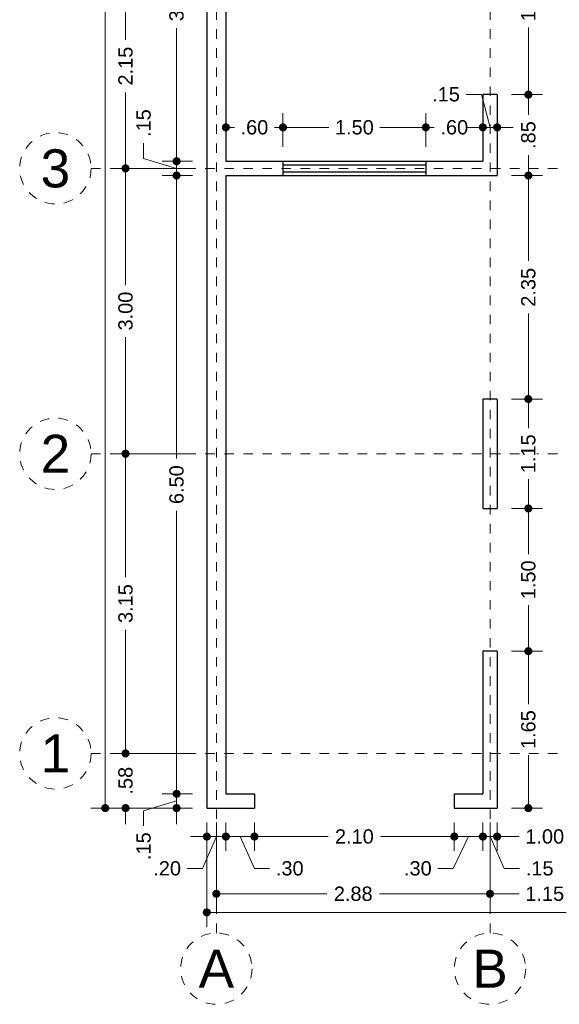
# Model space of a CAD drawing. Header units: millimetres. Extents: x 2562.1 to 2574.2, y 871.5 to 892.7.
# Tile 1 of 4: x 2562.8 to 2568.5, y 871.5 to 881.8. Entities that reach past the tile are written whole.
import ezdxf
from ezdxf.enums import TextEntityAlignment as Align

# ---------------------------------------------------------------- set-up
doc = ezdxf.new("R2010")
doc.units = ezdxf.units.MM
doc.header["$LTSCALE"] = 0.001
doc.linetypes.add('CENTER2', pattern=[28.575, 19.05, -3.175, 3.175, -3.175])
for name, color, linetype, lineweight in [('Cotas', 7, 'Continuous', 18), ('Ejes', 7, 'CENTER2', 5), ('Muros', 7, 'Continuous', 30), ('Ventanas', 250, 'Continuous', 25)]:
    doc.layers.add(name, color=color, linetype=linetype, lineweight=lineweight)
doc.styles.get("Standard").update_dxf_attribs({"font": 'arial.ttf'})
doc.dimstyles.new('1-100', dxfattribs={"dimscale": 100, "dimtxt": 0.0015, "dimasz": 0.00085, "dimexe": 0.0015, "dimexo": 0.0015, "dimgap": 0.0008, "dimtad": 0, "dimzin": 4, "dimdsep": 46, "dimtxsty": 'Standard', "dimblk": 'DOT', "dimcen": 0.0009, "dimclrd": 256, "dimclre": 256, "dimclrt": 256, "dimadec": 0, "dimazin": 0, "dimtfac": 1, "dimtofl": 0, "dimtmove": 1, "dimatfit": 2, "dimfxl": 0.0015, "dimtfill": 1, "dimtolj": 1, "dimtzin": 4, "dimlwd": -1, "dimlwe": -1, "dimarcsym": 0})

# ---------------------------------------------------------------- blocks, each defined once
blk = doc.blocks.new('_DOT')
at = {"color": 0, "linetype": 'ByBlock'}
blk.add_line((-0.5, 0), (-1, 0), dxfattribs=at)
at = {"color": 0, "linetype": 'ByBlock', "const_width": 0.5}
blk.add_lwpolyline([(-0.25, 0, 1), (0.25, 0, 1)], format="xyb", close=True, dxfattribs=at)
blk = doc.blocks.new('*D3')
at = {"layer": 'Cotas', "transparency": 16777216}
for p, q in [((2572.879, 873.899), (2572.879, 872.302)), ((2564.779, 873.399), (2564.779, 872.302)), ((2564.864, 872.452), (2568.555, 872.452)), ((2572.794, 872.452), (2569.104, 872.452))]:
    blk.add_line(p, q, dxfattribs=at)
at = {"layer": 'Defpoints', "color": 0, "transparency": 16777216}
for p in [(2572.879, 874.049), (2564.779, 873.549), (2572.879, 872.452)]:
    blk.add_point(p, dxfattribs=at)
at = {"layer": 'Cotas', "transparency": 16777216, "xscale": 0.08499999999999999, "yscale": 0.08499999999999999, "zscale": 0.08499999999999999, "rotation": 180}
blk.add_blockref('_DOT', (2564.779, 872.452), dxfattribs=at)
at = {"layer": 'Cotas', "transparency": 16777216, "xscale": 0.08499999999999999, "yscale": 0.08499999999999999, "zscale": 0.08499999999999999}
blk.add_blockref('_DOT', (2572.879, 872.452), dxfattribs=at)
at = {"layer": 'Cotas', "transparency": 16777216, "insert": (2568.829, 872.452), "char_height": 0.15, "attachment_point": 5, "bg_fill": 3, "box_fill_scale": 1.1, "bg_fill_color": 256, "bg_fill_true_color": 13158600, "bg_fill_transparency": 0}
blk.add_mtext('\\A1;8.10', dxfattribs=at)
blk = doc.blocks.new('*D4')
at = {"layer": 'Cotas', "transparency": 16777216}
for p, q in [((2564.879, 873.399), (2564.879, 872.498)), ((2567.754, 873.399), (2567.754, 872.498)), ((2564.964, 872.648), (2566.041, 872.648)), ((2567.669, 872.648), (2566.593, 872.648))]:
    blk.add_line(p, q, dxfattribs=at)
at = {"layer": 'Defpoints', "color": 0, "transparency": 16777216}
for p in [(2564.879, 873.549), (2567.754, 873.549), (2567.754, 872.648)]:
    blk.add_point(p, dxfattribs=at)
at = {"layer": 'Cotas', "transparency": 16777216, "xscale": 0.08499999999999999, "yscale": 0.08499999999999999, "zscale": 0.08499999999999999, "rotation": 180}
blk.add_blockref('_DOT', (2564.879, 872.648), dxfattribs=at)
at = {"layer": 'Cotas', "transparency": 16777216, "xscale": 0.08499999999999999, "yscale": 0.08499999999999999, "zscale": 0.08499999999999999}
blk.add_blockref('_DOT', (2567.754, 872.648), dxfattribs=at)
at = {"layer": 'Cotas', "transparency": 16777216, "insert": (2566.317, 872.648), "char_height": 0.15, "attachment_point": 5, "bg_fill": 3, "box_fill_scale": 1.1, "bg_fill_color": 256, "bg_fill_true_color": 13158600, "bg_fill_transparency": 0}
blk.add_mtext('\\A1;2.88', dxfattribs=at)
blk = doc.blocks.new('*D5')
at = {"layer": 'Cotas', "transparency": 16777216}
for p, q in [((2568.904, 873.899), (2568.904, 872.498)), ((2567.754, 873.399), (2567.754, 872.498)), ((2567.839, 872.648), (2568.061, 872.648)), ((2568.819, 872.648), (2568.598, 872.648))]:
    blk.add_line(p, q, dxfattribs=at)
at = {"layer": 'Defpoints', "color": 0, "transparency": 16777216}
for p in [(2568.904, 874.049), (2567.754, 873.549), (2568.904, 872.648)]:
    blk.add_point(p, dxfattribs=at)
at = {"layer": 'Cotas', "transparency": 16777216, "xscale": 0.08499999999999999, "yscale": 0.08499999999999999, "zscale": 0.08499999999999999, "rotation": 180}
blk.add_blockref('_DOT', (2567.754, 872.648), dxfattribs=at)
at = {"layer": 'Cotas', "transparency": 16777216, "xscale": 0.08499999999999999, "yscale": 0.08499999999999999, "zscale": 0.08499999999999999}
blk.add_blockref('_DOT', (2568.904, 872.648), dxfattribs=at)
at = {"layer": 'Cotas', "transparency": 16777216, "insert": (2568.329, 872.648), "char_height": 0.15, "attachment_point": 5, "bg_fill": 3, "box_fill_scale": 1.1, "bg_fill_color": 256, "bg_fill_true_color": 13158600, "bg_fill_transparency": 0}
blk.add_mtext('\\A1;1.15', dxfattribs=at)
blk = doc.blocks.new('*D7')
at = {"layer": 'Cotas', "transparency": 16777216}
for p, q in [((2565.279, 873.399), (2565.279, 873.1)), ((2567.379, 873.399), (2567.379, 873.1)), ((2565.364, 873.25), (2566.053, 873.25)), ((2567.294, 873.25), (2566.605, 873.25))]:
    blk.add_line(p, q, dxfattribs=at)
at = {"layer": 'Defpoints', "color": 0, "transparency": 16777216}
for p in [(2565.279, 873.549), (2567.379, 873.549), (2567.379, 873.25)]:
    blk.add_point(p, dxfattribs=at)
at = {"layer": 'Cotas', "transparency": 16777216, "xscale": 0.08499999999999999, "yscale": 0.08499999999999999, "zscale": 0.08499999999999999, "rotation": 180}
blk.add_blockref('_DOT', (2565.279, 873.25), dxfattribs=at)
at = {"layer": 'Cotas', "transparency": 16777216, "xscale": 0.08499999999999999, "yscale": 0.08499999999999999, "zscale": 0.08499999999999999}
blk.add_blockref('_DOT', (2567.379, 873.25), dxfattribs=at)
at = {"layer": 'Cotas', "transparency": 16777216, "insert": (2566.329, 873.25), "char_height": 0.15, "attachment_point": 5, "bg_fill": 3, "box_fill_scale": 1.1, "bg_fill_color": 256, "bg_fill_true_color": 13158600, "bg_fill_transparency": 0}
blk.add_mtext('\\A1;2.10', dxfattribs=at)
blk = doc.blocks.new('*D8')
at = {"layer": 'Cotas', "transparency": 16777216}
for p, q in [((2564.979, 873.399), (2564.979, 873.1)), ((2565.279, 873.399), (2565.279, 873.1)), ((2564.894, 873.25), (2564.809, 873.25)), ((2565.279, 873.25), (2564.979, 873.25)), ((2565.129, 873.25), (2565.279, 872.915)), ((2565.364, 873.25), (2565.449, 873.25)), ((2565.279, 872.915), (2565.439, 872.915))]:
    blk.add_line(p, q, dxfattribs=at)
at = {"layer": 'Defpoints', "color": 0, "transparency": 16777216}
for p in [(2564.979, 873.549), (2565.279, 873.549), (2564.979, 873.25)]:
    blk.add_point(p, dxfattribs=at)
at = {"layer": 'Cotas', "transparency": 16777216, "xscale": 0.08499999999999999, "yscale": 0.08499999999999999, "zscale": 0.08499999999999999}
blk.add_blockref('_DOT', (2564.979, 873.25), dxfattribs=at)
at = {"layer": 'Cotas', "transparency": 16777216, "xscale": 0.08499999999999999, "yscale": 0.08499999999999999, "zscale": 0.08499999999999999, "rotation": 180}
blk.add_blockref('_DOT', (2565.279, 873.25), dxfattribs=at)
at = {"layer": 'Cotas', "transparency": 16777216, "insert": (2565.65, 872.915), "char_height": 0.15, "attachment_point": 5, "bg_fill": 3, "box_fill_scale": 1.1, "bg_fill_color": 256, "bg_fill_true_color": 13158600, "bg_fill_transparency": 0}
blk.add_mtext('\\A1;.30', dxfattribs=at)
blk = doc.blocks.new('*D9')
at = {"layer": 'Cotas', "transparency": 16777216}
for p, q in [((2564.779, 873.399), (2564.779, 873.1)), ((2564.979, 873.399), (2564.979, 873.1)), ((2564.694, 873.25), (2564.609, 873.25)), ((2564.879, 873.25), (2564.733, 872.915)), ((2564.979, 873.25), (2564.779, 873.25)), ((2565.064, 873.25), (2565.149, 873.25)), ((2564.733, 872.915), (2564.573, 872.915))]:
    blk.add_line(p, q, dxfattribs=at)
at = {"layer": 'Defpoints', "color": 0, "transparency": 16777216}
for p in [(2564.779, 873.549), (2564.979, 873.549), (2564.779, 873.25)]:
    blk.add_point(p, dxfattribs=at)
at = {"layer": 'Cotas', "transparency": 16777216, "xscale": 0.08499999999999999, "yscale": 0.08499999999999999, "zscale": 0.08499999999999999}
blk.add_blockref('_DOT', (2564.779, 873.25), dxfattribs=at)
at = {"layer": 'Cotas', "transparency": 16777216, "xscale": 0.08499999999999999, "yscale": 0.08499999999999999, "zscale": 0.08499999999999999, "rotation": 180}
blk.add_blockref('_DOT', (2564.979, 873.25), dxfattribs=at)
at = {"layer": 'Cotas', "transparency": 16777216, "insert": (2564.362, 872.915), "char_height": 0.15, "attachment_point": 5, "bg_fill": 3, "box_fill_scale": 1.1, "bg_fill_color": 256, "bg_fill_true_color": 13158600, "bg_fill_transparency": 0}
blk.add_mtext('\\A1;.20', dxfattribs=at)
blk = doc.blocks.new('*D10')
at = {"layer": 'Cotas', "transparency": 16777216}
for p, q in [((2567.379, 873.399), (2567.379, 873.1)), ((2567.679, 873.399), (2567.679, 873.1)), ((2567.294, 873.25), (2567.209, 873.25)), ((2567.529, 873.25), (2567.367, 872.915)), ((2567.379, 873.25), (2567.679, 873.25)), ((2567.764, 873.25), (2567.849, 873.25)), ((2567.367, 872.915), (2567.207, 872.915))]:
    blk.add_line(p, q, dxfattribs=at)
at = {"layer": 'Defpoints', "color": 0, "transparency": 16777216}
for p in [(2567.379, 873.549), (2567.679, 873.549), (2567.679, 873.25)]:
    blk.add_point(p, dxfattribs=at)
at = {"layer": 'Cotas', "transparency": 16777216, "xscale": 0.08499999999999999, "yscale": 0.08499999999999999, "zscale": 0.08499999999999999}
blk.add_blockref('_DOT', (2567.379, 873.25), dxfattribs=at)
at = {"layer": 'Cotas', "transparency": 16777216, "xscale": 0.08499999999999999, "yscale": 0.08499999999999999, "zscale": 0.08499999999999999, "rotation": 180}
blk.add_blockref('_DOT', (2567.679, 873.25), dxfattribs=at)
at = {"layer": 'Cotas', "transparency": 16777216, "insert": (2566.996, 872.915), "char_height": 0.15, "attachment_point": 5, "bg_fill": 3, "box_fill_scale": 1.1, "bg_fill_color": 256, "bg_fill_true_color": 13158600, "bg_fill_transparency": 0}
blk.add_mtext('\\A1;.30', dxfattribs=at)
blk = doc.blocks.new('*D11')
at = {"layer": 'Cotas', "transparency": 16777216}
for p, q in [((2567.679, 873.399), (2567.679, 873.1)), ((2567.829, 873.399), (2567.829, 873.1)), ((2567.594, 873.25), (2567.509, 873.25)), ((2567.679, 873.25), (2567.829, 873.25)), ((2567.754, 873.25), (2567.904, 872.915)), ((2567.914, 873.25), (2567.999, 873.25)), ((2567.904, 872.915), (2568.064, 872.915))]:
    blk.add_line(p, q, dxfattribs=at)
at = {"layer": 'Defpoints', "color": 0, "transparency": 16777216}
for p in [(2567.679, 873.549), (2567.829, 873.549), (2567.829, 873.25)]:
    blk.add_point(p, dxfattribs=at)
at = {"layer": 'Cotas', "transparency": 16777216, "xscale": 0.08499999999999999, "yscale": 0.08499999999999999, "zscale": 0.08499999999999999}
blk.add_blockref('_DOT', (2567.679, 873.25), dxfattribs=at)
at = {"layer": 'Cotas', "transparency": 16777216, "xscale": 0.08499999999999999, "yscale": 0.08499999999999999, "zscale": 0.08499999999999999, "rotation": 180}
blk.add_blockref('_DOT', (2567.829, 873.25), dxfattribs=at)
at = {"layer": 'Cotas', "transparency": 16777216, "insert": (2568.276, 872.915), "char_height": 0.15, "attachment_point": 5, "bg_fill": 3, "box_fill_scale": 1.1, "bg_fill_color": 256, "bg_fill_true_color": 13158600, "bg_fill_transparency": 0}
blk.add_mtext('\\A1;.15', dxfattribs=at)
blk = doc.blocks.new('*D12')
at = {"layer": 'Cotas', "transparency": 16777216}
for p, q in [((2568.829, 873.899), (2568.829, 873.1)), ((2567.829, 873.399), (2567.829, 873.1)), ((2567.914, 873.25), (2568.062, 873.25)), ((2568.744, 873.25), (2568.597, 873.25))]:
    blk.add_line(p, q, dxfattribs=at)
at = {"layer": 'Defpoints', "color": 0, "transparency": 16777216}
for p in [(2568.829, 874.049), (2567.829, 873.549), (2568.829, 873.25)]:
    blk.add_point(p, dxfattribs=at)
at = {"layer": 'Cotas', "transparency": 16777216, "xscale": 0.08499999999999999, "yscale": 0.08499999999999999, "zscale": 0.08499999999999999, "rotation": 180}
blk.add_blockref('_DOT', (2567.829, 873.25), dxfattribs=at)
at = {"layer": 'Cotas', "transparency": 16777216, "xscale": 0.08499999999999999, "yscale": 0.08499999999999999, "zscale": 0.08499999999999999}
blk.add_blockref('_DOT', (2568.829, 873.25), dxfattribs=at)
at = {"layer": 'Cotas', "transparency": 16777216, "insert": (2568.329, 873.25), "char_height": 0.15, "attachment_point": 5, "bg_fill": 3, "box_fill_scale": 1.1, "bg_fill_color": 256, "bg_fill_true_color": 13158600, "bg_fill_transparency": 0}
blk.add_mtext('\\A1;1.00', dxfattribs=at)
blk = doc.blocks.new('*D17')
at = {"layer": 'Cotas', "transparency": 16777216}
for p, q in [((2564.629, 892.149), (2563.562, 892.149)), ((2563.712, 892.064), (2563.712, 883.175)), ((2563.712, 873.634), (2563.712, 882.524)), ((2564.629, 873.549), (2563.562, 873.549))]:
    blk.add_line(p, q, dxfattribs=at)
at = {"layer": 'Defpoints', "color": 0, "transparency": 16777216}
for p in [(2564.779, 892.149), (2563.712, 873.549), (2564.779, 873.549)]:
    blk.add_point(p, dxfattribs=at)
at = {"layer": 'Cotas', "transparency": 16777216, "xscale": 0.08499999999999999, "yscale": 0.08499999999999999, "zscale": 0.08499999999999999}
for p, rotation in [((2563.712, 892.149), 90), ((2563.712, 873.549), 270)]:
    blk.add_blockref('_DOT', p, dxfattribs=dict(at, rotation=rotation))
at = {"layer": 'Cotas', "transparency": 16777216, "insert": (2563.712, 882.849), "char_height": 0.15, "attachment_point": 5, "rotation": 90, "bg_fill": 3, "box_fill_scale": 1.1, "bg_fill_color": 256, "bg_fill_true_color": 13158600, "bg_fill_transparency": 0}
blk.add_mtext('\\A1;18.60', dxfattribs=at)
blk = doc.blocks.new('*D18')
at = {"layer": 'Cotas', "transparency": 16777216}
for p, q in [((2564.629, 877.274), (2563.775, 877.274)), ((2563.925, 877.189), (2563.925, 875.975)), ((2563.925, 874.209), (2563.925, 875.424)), ((2564.629, 874.124), (2563.775, 874.124))]:
    blk.add_line(p, q, dxfattribs=at)
at = {"layer": 'Defpoints', "color": 0, "transparency": 16777216}
for p in [(2563.925, 877.274), (2564.779, 877.274), (2564.779, 874.124)]:
    blk.add_point(p, dxfattribs=at)
at = {"layer": 'Cotas', "transparency": 16777216, "xscale": 0.08499999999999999, "yscale": 0.08499999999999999, "zscale": 0.08499999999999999}
for p, rotation in [((2563.925, 877.274), 90), ((2563.925, 874.124), 270)]:
    blk.add_blockref('_DOT', p, dxfattribs=dict(at, rotation=rotation))
at = {"layer": 'Cotas', "transparency": 16777216, "insert": (2563.925, 875.699), "char_height": 0.15, "attachment_point": 5, "rotation": 90, "bg_fill": 3, "box_fill_scale": 1.1, "bg_fill_color": 256, "bg_fill_true_color": 13158600, "bg_fill_transparency": 0}
blk.add_mtext('\\A1;3.15', dxfattribs=at)
blk = doc.blocks.new('*D19')
at = {"layer": 'Cotas', "transparency": 16777216}
for p, q in [((2564.629, 880.274), (2563.775, 880.274)), ((2563.925, 880.189), (2563.925, 879.049)), ((2563.925, 877.359), (2563.925, 878.5)), ((2564.629, 877.274), (2563.775, 877.274))]:
    blk.add_line(p, q, dxfattribs=at)
at = {"layer": 'Defpoints', "color": 0, "transparency": 16777216}
for p in [(2563.925, 880.274), (2564.779, 880.274), (2564.779, 877.274)]:
    blk.add_point(p, dxfattribs=at)
at = {"layer": 'Cotas', "transparency": 16777216, "xscale": 0.08499999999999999, "yscale": 0.08499999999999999, "zscale": 0.08499999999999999}
for p, rotation in [((2563.925, 880.274), 90), ((2563.925, 877.274), 270)]:
    blk.add_blockref('_DOT', p, dxfattribs=dict(at, rotation=rotation))
at = {"layer": 'Cotas', "transparency": 16777216, "insert": (2563.925, 878.774), "char_height": 0.15, "attachment_point": 5, "rotation": 90, "bg_fill": 3, "box_fill_scale": 1.1, "bg_fill_color": 256, "bg_fill_true_color": 13158600, "bg_fill_transparency": 0}
blk.add_mtext('\\A1;3.00', dxfattribs=at)
blk = doc.blocks.new('*D20')
at = {"layer": 'Cotas', "transparency": 16777216}
for p, q in [((2564.629, 882.424), (2563.775, 882.424)), ((2563.925, 882.339), (2563.925, 881.626)), ((2563.925, 880.359), (2563.925, 881.073)), ((2564.629, 880.274), (2563.775, 880.274))]:
    blk.add_line(p, q, dxfattribs=at)
at = {"layer": 'Defpoints', "color": 0, "transparency": 16777216}
for p in [(2563.925, 882.424), (2564.779, 882.424), (2564.779, 880.274)]:
    blk.add_point(p, dxfattribs=at)
at = {"layer": 'Cotas', "transparency": 16777216, "xscale": 0.08499999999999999, "yscale": 0.08499999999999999, "zscale": 0.08499999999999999}
for p, rotation in [((2563.925, 882.424), 90), ((2563.925, 880.274), 270)]:
    blk.add_blockref('_DOT', p, dxfattribs=dict(at, rotation=rotation))
at = {"layer": 'Cotas', "transparency": 16777216, "insert": (2563.925, 881.349), "char_height": 0.15, "attachment_point": 5, "rotation": 90, "bg_fill": 3, "box_fill_scale": 1.1, "bg_fill_color": 256, "bg_fill_true_color": 13158600, "bg_fill_transparency": 0}
blk.add_mtext('\\A1;2.15', dxfattribs=at)
blk = doc.blocks.new('*D26')
at = {"layer": 'Cotas', "transparency": 16777216}
for p, q in [((2563.925, 874.209), (2563.925, 874.294)), ((2564.629, 874.124), (2563.775, 874.124)), ((2563.841, 873.549), (2564.075, 873.549)), ((2563.925, 873.464), (2563.925, 873.379))]:
    blk.add_line(p, q, dxfattribs=at)
at = {"layer": 'Defpoints', "color": 0, "transparency": 16777216}
for p in [(2564.779, 874.124), (2563.691, 873.549), (2563.925, 873.549)]:
    blk.add_point(p, dxfattribs=at)
at = {"layer": 'Cotas', "transparency": 16777216, "xscale": 0.08499999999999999, "yscale": 0.08499999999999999, "zscale": 0.08499999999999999}
for p, rotation in [((2563.925, 874.124), 270), ((2563.925, 873.549), 90)]:
    blk.add_blockref('_DOT', p, dxfattribs=dict(at, rotation=rotation))
at = {"layer": 'Cotas', "transparency": 16777216, "insert": (2563.925, 873.837), "char_height": 0.15, "attachment_point": 5, "rotation": 90, "bg_fill": 3, "box_fill_scale": 1.1, "bg_fill_color": 256, "bg_fill_true_color": 13158600, "bg_fill_transparency": 0}
blk.add_mtext('\\A1;.58', dxfattribs=at)
blk = doc.blocks.new('*D27')
at = {"layer": 'Cotas', "transparency": 16777216}
for p, q in [((2564.629, 880.199), (2564.311, 880.199)), ((2564.461, 880.114), (2564.461, 877.224)), ((2564.461, 873.784), (2564.461, 876.674)), ((2564.629, 873.699), (2564.311, 873.699))]:
    blk.add_line(p, q, dxfattribs=at)
at = {"layer": 'Defpoints', "color": 0, "transparency": 16777216}
for p in [(2564.461, 880.199), (2564.779, 880.199), (2564.779, 873.699)]:
    blk.add_point(p, dxfattribs=at)
at = {"layer": 'Cotas', "transparency": 16777216, "xscale": 0.08499999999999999, "yscale": 0.08499999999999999, "zscale": 0.08499999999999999}
for p, rotation in [((2564.461, 880.199), 90), ((2564.461, 873.699), 270)]:
    blk.add_blockref('_DOT', p, dxfattribs=dict(at, rotation=rotation))
at = {"layer": 'Cotas', "transparency": 16777216, "insert": (2564.461, 876.949), "char_height": 0.15, "attachment_point": 5, "rotation": 90, "bg_fill": 3, "box_fill_scale": 1.1, "bg_fill_color": 256, "bg_fill_true_color": 13158600, "bg_fill_transparency": 0}
blk.add_mtext('\\A1;6.50', dxfattribs=at)
blk = doc.blocks.new('*D28')
at = {"layer": 'Cotas', "transparency": 16777216}
for p, q in [((2564.115, 880.378), (2564.115, 880.538)), ((2564.461, 880.434), (2564.461, 880.519)), ((2564.461, 880.274), (2564.115, 880.378)), ((2564.629, 880.349), (2564.311, 880.349)), ((2564.461, 880.199), (2564.461, 880.349)), ((2564.629, 880.199), (2564.311, 880.199)), ((2564.461, 880.114), (2564.461, 880.029))]:
    blk.add_line(p, q, dxfattribs=at)
at = {"layer": 'Defpoints', "color": 0, "transparency": 16777216}
for p in [(2564.461, 880.349), (2564.779, 880.349), (2564.779, 880.199)]:
    blk.add_point(p, dxfattribs=at)
at = {"layer": 'Cotas', "transparency": 16777216, "xscale": 0.08499999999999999, "yscale": 0.08499999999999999, "zscale": 0.08499999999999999}
for p, rotation in [((2564.461, 880.349), 270), ((2564.461, 880.199), 90)]:
    blk.add_blockref('_DOT', p, dxfattribs=dict(at, rotation=rotation))
at = {"layer": 'Cotas', "transparency": 16777216, "insert": (2564.115, 880.75), "char_height": 0.15, "attachment_point": 5, "rotation": 90, "bg_fill": 3, "box_fill_scale": 1.1, "bg_fill_color": 256, "bg_fill_true_color": 13158600, "bg_fill_transparency": 0}
blk.add_mtext('\\A1;.15', dxfattribs=at)
blk = doc.blocks.new('*D29')
at = {"layer": 'Cotas', "transparency": 16777216}
for p, q in [((2564.629, 883.699), (2564.311, 883.699)), ((2564.461, 883.614), (2564.461, 882.3)), ((2564.461, 880.434), (2564.461, 881.749)), ((2564.629, 880.349), (2564.311, 880.349))]:
    blk.add_line(p, q, dxfattribs=at)
at = {"layer": 'Defpoints', "color": 0, "transparency": 16777216}
for p in [(2564.461, 883.699), (2564.779, 883.699), (2564.779, 880.349)]:
    blk.add_point(p, dxfattribs=at)
at = {"layer": 'Cotas', "transparency": 16777216, "xscale": 0.08499999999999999, "yscale": 0.08499999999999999, "zscale": 0.08499999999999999}
for p, rotation in [((2564.461, 883.699), 90), ((2564.461, 880.349), 270)]:
    blk.add_blockref('_DOT', p, dxfattribs=dict(at, rotation=rotation))
at = {"layer": 'Cotas', "transparency": 16777216, "insert": (2564.461, 882.024), "char_height": 0.15, "attachment_point": 5, "rotation": 90, "bg_fill": 3, "box_fill_scale": 1.1, "bg_fill_color": 256, "bg_fill_true_color": 13158600, "bg_fill_transparency": 0}
blk.add_mtext('\\A1;3.35', dxfattribs=at)
blk = doc.blocks.new('*D37')
at = {"layer": 'Cotas', "transparency": 16777216}
for p, q in [((2564.461, 873.784), (2564.461, 873.869)), ((2564.629, 873.699), (2564.311, 873.699)), ((2564.461, 873.699), (2564.461, 873.549)), ((2564.461, 873.624), (2564.115, 873.521)), ((2564.115, 873.521), (2564.115, 873.361)), ((2564.629, 873.549), (2564.311, 873.549)), ((2564.461, 873.464), (2564.461, 873.379))]:
    blk.add_line(p, q, dxfattribs=at)
at = {"layer": 'Defpoints', "color": 0, "transparency": 16777216}
for p in [(2564.779, 873.699), (2564.461, 873.549), (2564.779, 873.549)]:
    blk.add_point(p, dxfattribs=at)
at = {"layer": 'Cotas', "transparency": 16777216, "xscale": 0.08499999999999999, "yscale": 0.08499999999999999, "zscale": 0.08499999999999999}
for p, rotation in [((2564.461, 873.699), 270), ((2564.461, 873.549), 90)]:
    blk.add_blockref('_DOT', p, dxfattribs=dict(at, rotation=rotation))
at = {"layer": 'Cotas', "transparency": 16777216, "insert": (2564.115, 873.149), "char_height": 0.15, "attachment_point": 5, "rotation": 90, "bg_fill": 3, "box_fill_scale": 1.1, "bg_fill_color": 256, "bg_fill_true_color": 13158600, "bg_fill_transparency": 0}
blk.add_mtext('\\A1;.15', dxfattribs=at)
blk = doc.blocks.new('*D38')
at = {"layer": 'Cotas', "transparency": 16777216}
for p, q in [((2567.979, 875.199), (2568.307, 875.199)), ((2568.157, 875.114), (2568.157, 874.643)), ((2568.157, 873.634), (2568.157, 874.106)), ((2567.979, 873.549), (2568.307, 873.549))]:
    blk.add_line(p, q, dxfattribs=at)
at = {"layer": 'Defpoints', "color": 0, "transparency": 16777216}
for p in [(2567.829, 875.199), (2568.157, 875.199), (2567.829, 873.549)]:
    blk.add_point(p, dxfattribs=at)
at = {"layer": 'Cotas', "transparency": 16777216, "xscale": 0.08499999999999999, "yscale": 0.08499999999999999, "zscale": 0.08499999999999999}
for p, rotation in [((2568.157, 875.199), 90), ((2568.157, 873.549), 270)]:
    blk.add_blockref('_DOT', p, dxfattribs=dict(at, rotation=rotation))
at = {"layer": 'Cotas', "transparency": 16777216, "insert": (2568.157, 874.374), "char_height": 0.15, "attachment_point": 5, "rotation": 90, "bg_fill": 3, "box_fill_scale": 1.1, "bg_fill_color": 256, "bg_fill_true_color": 13158600, "bg_fill_transparency": 0}
blk.add_mtext('\\A1;1.65', dxfattribs=at)
blk = doc.blocks.new('*D39')
at = {"layer": 'Cotas', "transparency": 16777216}
for p, q in [((2567.979, 876.699), (2568.307, 876.699)), ((2568.157, 876.614), (2568.157, 876.217)), ((2568.157, 875.284), (2568.157, 875.682)), ((2567.979, 875.199), (2568.307, 875.199))]:
    blk.add_line(p, q, dxfattribs=at)
at = {"layer": 'Defpoints', "color": 0, "transparency": 16777216}
for p in [(2567.829, 876.699), (2568.157, 876.699), (2567.829, 875.199)]:
    blk.add_point(p, dxfattribs=at)
at = {"layer": 'Cotas', "transparency": 16777216, "xscale": 0.08499999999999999, "yscale": 0.08499999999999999, "zscale": 0.08499999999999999}
for p, rotation in [((2568.157, 876.699), 90), ((2568.157, 875.199), 270)]:
    blk.add_blockref('_DOT', p, dxfattribs=dict(at, rotation=rotation))
at = {"layer": 'Cotas', "transparency": 16777216, "insert": (2568.157, 875.949), "char_height": 0.15, "attachment_point": 5, "rotation": 90, "bg_fill": 3, "box_fill_scale": 1.1, "bg_fill_color": 256, "bg_fill_true_color": 13158600, "bg_fill_transparency": 0}
blk.add_mtext('\\A1;1.50', dxfattribs=at)
blk = doc.blocks.new('*D40')
at = {"layer": 'Cotas', "transparency": 16777216}
for p, q in [((2567.979, 877.849), (2568.307, 877.849)), ((2568.157, 877.764), (2568.157, 877.543)), ((2568.157, 876.784), (2568.157, 877.006)), ((2567.979, 876.699), (2568.307, 876.699))]:
    blk.add_line(p, q, dxfattribs=at)
at = {"layer": 'Defpoints', "color": 0, "transparency": 16777216}
for p in [(2567.829, 877.849), (2568.157, 877.849), (2567.829, 876.699)]:
    blk.add_point(p, dxfattribs=at)
at = {"layer": 'Cotas', "transparency": 16777216, "xscale": 0.08499999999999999, "yscale": 0.08499999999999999, "zscale": 0.08499999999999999}
for p, rotation in [((2568.157, 877.849), 90), ((2568.157, 876.699), 270)]:
    blk.add_blockref('_DOT', p, dxfattribs=dict(at, rotation=rotation))
at = {"layer": 'Cotas', "transparency": 16777216, "insert": (2568.157, 877.274), "char_height": 0.15, "attachment_point": 5, "rotation": 90, "bg_fill": 3, "box_fill_scale": 1.1, "bg_fill_color": 256, "bg_fill_true_color": 13158600, "bg_fill_transparency": 0}
blk.add_mtext('\\A1;1.15', dxfattribs=at)
blk = doc.blocks.new('*D41')
at = {"layer": 'Cotas', "transparency": 16777216}
for p, q in [((2567.979, 880.199), (2568.307, 880.199)), ((2568.157, 880.114), (2568.157, 879.301)), ((2568.157, 877.934), (2568.157, 878.748)), ((2567.979, 877.849), (2568.307, 877.849))]:
    blk.add_line(p, q, dxfattribs=at)
at = {"layer": 'Defpoints', "color": 0, "transparency": 16777216}
for p in [(2567.829, 880.199), (2568.157, 880.199), (2567.829, 877.849)]:
    blk.add_point(p, dxfattribs=at)
at = {"layer": 'Cotas', "transparency": 16777216, "xscale": 0.08499999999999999, "yscale": 0.08499999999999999, "zscale": 0.08499999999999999}
for p, rotation in [((2568.157, 880.199), 90), ((2568.157, 877.849), 270)]:
    blk.add_blockref('_DOT', p, dxfattribs=dict(at, rotation=rotation))
at = {"layer": 'Cotas', "transparency": 16777216, "insert": (2568.157, 879.024), "char_height": 0.15, "attachment_point": 5, "rotation": 90, "bg_fill": 3, "box_fill_scale": 1.1, "bg_fill_color": 256, "bg_fill_true_color": 13158600, "bg_fill_transparency": 0}
blk.add_mtext('\\A1;2.35', dxfattribs=at)
blk = doc.blocks.new('*D42')
at = {"layer": 'Cotas', "transparency": 16777216}
for p, q in [((2567.979, 881.049), (2568.307, 881.049)), ((2568.157, 880.964), (2568.157, 880.836)), ((2568.157, 880.284), (2568.157, 880.412)), ((2567.979, 880.199), (2568.307, 880.199))]:
    blk.add_line(p, q, dxfattribs=at)
at = {"layer": 'Defpoints', "color": 0, "transparency": 16777216}
for p in [(2567.829, 881.049), (2568.157, 881.049), (2567.829, 880.199)]:
    blk.add_point(p, dxfattribs=at)
at = {"layer": 'Cotas', "transparency": 16777216, "xscale": 0.08499999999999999, "yscale": 0.08499999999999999, "zscale": 0.08499999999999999}
for p, rotation in [((2568.157, 881.049), 90), ((2568.157, 880.199), 270)]:
    blk.add_blockref('_DOT', p, dxfattribs=dict(at, rotation=rotation))
at = {"layer": 'Cotas', "transparency": 16777216, "insert": (2568.157, 880.624), "char_height": 0.15, "attachment_point": 5, "rotation": 90, "bg_fill": 3, "box_fill_scale": 1.1, "bg_fill_color": 256, "bg_fill_true_color": 13158600, "bg_fill_transparency": 0}
blk.add_mtext('\\A1;.85', dxfattribs=at)
blk = doc.blocks.new('*D43')
at = {"layer": 'Cotas', "transparency": 16777216}
for p, q in [((2567.979, 882.999), (2568.307, 882.999)), ((2568.157, 882.914), (2568.157, 882.293)), ((2568.157, 881.134), (2568.157, 881.756)), ((2567.979, 881.049), (2568.307, 881.049))]:
    blk.add_line(p, q, dxfattribs=at)
at = {"layer": 'Defpoints', "color": 0, "transparency": 16777216}
for p in [(2567.829, 882.999), (2568.157, 882.999), (2567.829, 881.049)]:
    blk.add_point(p, dxfattribs=at)
at = {"layer": 'Cotas', "transparency": 16777216, "xscale": 0.08499999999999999, "yscale": 0.08499999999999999, "zscale": 0.08499999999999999}
for p, rotation in [((2568.157, 882.999), 90), ((2568.157, 881.049), 270)]:
    blk.add_blockref('_DOT', p, dxfattribs=dict(at, rotation=rotation))
at = {"layer": 'Cotas', "transparency": 16777216, "insert": (2568.157, 882.024), "char_height": 0.15, "attachment_point": 5, "rotation": 90, "bg_fill": 3, "box_fill_scale": 1.1, "bg_fill_color": 256, "bg_fill_true_color": 13158600, "bg_fill_transparency": 0}
blk.add_mtext('\\A1;1.95', dxfattribs=at)
blk = doc.blocks.new('*D80')
at = {"layer": 'Cotas', "transparency": 16777216}
for p, q in [((2564.979, 880.499), (2564.979, 880.855)), ((2565.579, 880.499), (2565.579, 880.855)), ((2565.064, 880.705), (2565.068, 880.705)), ((2565.494, 880.705), (2565.49, 880.705))]:
    blk.add_line(p, q, dxfattribs=at)
at = {"layer": 'Defpoints', "color": 0, "transparency": 16777216}
for p in [(2565.579, 880.705), (2564.979, 880.349), (2565.579, 880.349)]:
    blk.add_point(p, dxfattribs=at)
at = {"layer": 'Cotas', "transparency": 16777216, "xscale": 0.08499999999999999, "yscale": 0.08499999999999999, "zscale": 0.08499999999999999, "rotation": 180}
blk.add_blockref('_DOT', (2564.979, 880.705), dxfattribs=at)
at = {"layer": 'Cotas', "transparency": 16777216, "xscale": 0.08499999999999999, "yscale": 0.08499999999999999, "zscale": 0.08499999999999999}
blk.add_blockref('_DOT', (2565.579, 880.705), dxfattribs=at)
at = {"layer": 'Cotas', "transparency": 16777216, "insert": (2565.279, 880.705), "char_height": 0.15, "attachment_point": 5, "bg_fill": 3, "box_fill_scale": 1.1, "bg_fill_color": 256, "bg_fill_true_color": 13158600, "bg_fill_transparency": 0}
blk.add_mtext('\\A1;.60', dxfattribs=at)
blk = doc.blocks.new('*D81')
at = {"layer": 'Cotas', "transparency": 16777216}
for p, q in [((2565.579, 880.499), (2565.579, 880.855)), ((2567.079, 880.499), (2567.079, 880.855)), ((2565.664, 880.705), (2566.062, 880.705)), ((2566.994, 880.705), (2566.597, 880.705))]:
    blk.add_line(p, q, dxfattribs=at)
at = {"layer": 'Defpoints', "color": 0, "transparency": 16777216}
for p in [(2567.079, 880.705), (2565.579, 880.349), (2567.079, 880.349)]:
    blk.add_point(p, dxfattribs=at)
at = {"layer": 'Cotas', "transparency": 16777216, "xscale": 0.08499999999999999, "yscale": 0.08499999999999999, "zscale": 0.08499999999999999, "rotation": 180}
blk.add_blockref('_DOT', (2565.579, 880.705), dxfattribs=at)
at = {"layer": 'Cotas', "transparency": 16777216, "xscale": 0.08499999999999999, "yscale": 0.08499999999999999, "zscale": 0.08499999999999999}
blk.add_blockref('_DOT', (2567.079, 880.705), dxfattribs=at)
at = {"layer": 'Cotas', "transparency": 16777216, "insert": (2566.329, 880.705), "char_height": 0.15, "attachment_point": 5, "bg_fill": 3, "box_fill_scale": 1.1, "bg_fill_color": 256, "bg_fill_true_color": 13158600, "bg_fill_transparency": 0}
blk.add_mtext('\\A1;1.50', dxfattribs=at)
blk = doc.blocks.new('*D82')
at = {"layer": 'Cotas', "transparency": 16777216}
for p, q in [((2567.079, 880.499), (2567.079, 880.855)), ((2567.679, 880.499), (2567.679, 880.855)), ((2567.164, 880.705), (2567.168, 880.705)), ((2567.594, 880.705), (2567.59, 880.705))]:
    blk.add_line(p, q, dxfattribs=at)
at = {"layer": 'Defpoints', "color": 0, "transparency": 16777216}
for p in [(2567.679, 880.705), (2567.079, 880.349), (2567.679, 880.349)]:
    blk.add_point(p, dxfattribs=at)
at = {"layer": 'Cotas', "transparency": 16777216, "xscale": 0.08499999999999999, "yscale": 0.08499999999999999, "zscale": 0.08499999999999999, "rotation": 180}
blk.add_blockref('_DOT', (2567.079, 880.705), dxfattribs=at)
at = {"layer": 'Cotas', "transparency": 16777216, "xscale": 0.08499999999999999, "yscale": 0.08499999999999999, "zscale": 0.08499999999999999}
blk.add_blockref('_DOT', (2567.679, 880.705), dxfattribs=at)
at = {"layer": 'Cotas', "transparency": 16777216, "insert": (2567.379, 880.705), "char_height": 0.15, "attachment_point": 5, "bg_fill": 3, "box_fill_scale": 1.1, "bg_fill_color": 256, "bg_fill_true_color": 13158600, "bg_fill_transparency": 0}
blk.add_mtext('\\A1;.60', dxfattribs=at)
blk = doc.blocks.new('*D83')
at = {"layer": 'Cotas', "transparency": 16777216}
for p, q in [((2567.664, 881.052), (2567.504, 881.052)), ((2567.754, 880.705), (2567.664, 881.052)), ((2567.679, 880.499), (2567.679, 880.855)), ((2567.829, 880.499), (2567.829, 880.855)), ((2567.594, 880.705), (2567.509, 880.705)), ((2567.679, 880.705), (2567.829, 880.705)), ((2567.914, 880.705), (2567.999, 880.705))]:
    blk.add_line(p, q, dxfattribs=at)
at = {"layer": 'Defpoints', "color": 0, "transparency": 16777216}
for p in [(2567.829, 880.705), (2567.679, 880.349), (2567.829, 880.349)]:
    blk.add_point(p, dxfattribs=at)
at = {"layer": 'Cotas', "transparency": 16777216, "xscale": 0.08499999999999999, "yscale": 0.08499999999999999, "zscale": 0.08499999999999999}
blk.add_blockref('_DOT', (2567.679, 880.705), dxfattribs=at)
at = {"layer": 'Cotas', "transparency": 16777216, "xscale": 0.08499999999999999, "yscale": 0.08499999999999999, "zscale": 0.08499999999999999, "rotation": 180}
blk.add_blockref('_DOT', (2567.829, 880.705), dxfattribs=at)
at = {"layer": 'Cotas', "transparency": 16777216, "insert": (2567.292, 881.052), "char_height": 0.15, "attachment_point": 5, "bg_fill": 3, "box_fill_scale": 1.1, "bg_fill_color": 256, "bg_fill_true_color": 13158600, "bg_fill_transparency": 0}
blk.add_mtext('\\A1;.15', dxfattribs=at)

msp = doc.modelspace()

# ---------------------------------------------------------------- linework, layer by layer
at = {"layer": 'Ejes', "linetype": 'CENTER2'}
for p, q in [((2564.879, 872.236), (2564.879, 892.549)), ((2567.754, 872.236), (2567.754, 892.549)), ((2563.563, 880.274), (2573.279, 880.274)), ((2563.563, 877.274), (2573.279, 877.274)), ((2563.563, 874.124), (2573.279, 874.124))]:
    msp.add_line(p, q, dxfattribs=at)
at = {"layer": 'Ejes'}
for centre in [(2563.188, 880.274), (2563.188, 877.274), (2563.188, 874.124), (2564.879, 871.861), (2567.754, 871.861)]:
    msp.add_circle(centre, 0.375, dxfattribs=at)
at = {"layer": 'Muros'}
for p, q in [((2564.779, 892.149), (2564.779, 873.549)), ((2564.979, 883.699), (2564.979, 880.349)), ((2567.829, 881.049), (2567.679, 881.049)), ((2567.679, 881.049), (2567.679, 880.349)), ((2567.829, 881.049), (2567.829, 880.199)), ((2564.979, 880.349), (2567.679, 880.349)), ((2564.979, 880.199), (2567.829, 880.199)), ((2564.979, 880.199), (2564.979, 873.699)), ((2567.679, 877.849), (2567.679, 876.699)), ((2567.829, 877.849), (2567.679, 877.849)), ((2567.829, 877.849), (2567.829, 876.699)), ((2567.679, 876.699), (2567.829, 876.699)), ((2567.829, 875.199), (2567.679, 875.199)), ((2567.679, 875.199), (2567.679, 873.699)), ((2567.829, 875.199), (2567.829, 873.549)), ((2564.979, 873.699), (2565.279, 873.699)), ((2565.279, 873.699), (2565.279, 873.549)), ((2567.379, 873.699), (2567.679, 873.699)), ((2567.379, 873.699), (2567.379, 873.549)), ((2564.779, 873.549), (2565.279, 873.549)), ((2567.379, 873.549), (2567.829, 873.549))]:
    msp.add_line(p, q, dxfattribs=at)
at = {"layer": 'Ventanas'}
for p, q in [((2565.579, 880.349), (2565.579, 880.199)), ((2567.079, 880.349), (2567.079, 880.199)), ((2565.579, 880.312), (2567.079, 880.312)), ((2565.579, 880.237), (2567.079, 880.237))]:
    msp.add_line(p, q, dxfattribs=at)

# ---------------------------------------------------------------- texts
at = {"layer": 'Ejes'}
for s, p in [('3', (2563.188, 880.274)), ('2', (2563.188, 877.274)), ('1', (2563.188, 874.124)), ('A', (2564.879, 871.861)), ('B', (2567.754, 871.861))]:
    msp.add_text(s, height=0.4, dxfattribs=at).set_placement(p, align=Align.MIDDLE_CENTER)

# ---------------------------------------------------------------- next in the draw order: dimensions: what is measured, and where the dimension line sits
at = {"layer": 'Cotas'}
dim = msp.add_linear_dim(base=(2565.579, 880.705), p1=(2564.979, 880.349), p2=(2565.579, 880.349), dimstyle='1-100', dxfattribs=at)
dim.commit()
dim.dimension.update_dxf_attribs({"geometry": '*D80', "text_midpoint": (2565.279, 880.705), "dimtype": 160})
dim = msp.add_linear_dim(base=(2572.879, 872.452), p1=(2564.779, 873.549), p2=(2572.879, 874.049), dimstyle='1-100', dxfattribs=at)
dim.commit()
dim.dimension.update_dxf_attribs({"geometry": '*D3', "text_midpoint": (2568.829, 872.452)})

# ---------------------------------------------------------------- next in the draw order: dimensions: what is measured, and where the dimension line sits
for base, p1, p2, picture, middle in [((2567.079, 880.705), (2565.579, 880.349), (2567.079, 880.349), '*D81', (2566.329, 880.705)), ((2567.754316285, 872.647604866), (2564.879316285, 873.549425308), (2567.754316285, 873.549425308), '*D4', (2566.316816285, 872.647604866))]:
    dim = msp.add_linear_dim(base=base, p1=p1, p2=p2, dimstyle='1-100', dxfattribs=at)
    dim.commit()
    dim.dimension.update_dxf_attribs({"geometry": picture, "text_midpoint": middle})

# ---------------------------------------------------------------- next in the draw order: dimensions: what is measured, and where the dimension line sits
dim = msp.add_linear_dim(base=(2567.679, 880.705), p1=(2567.079, 880.349), p2=(2567.679, 880.349), dimstyle='1-100', dxfattribs=at)
dim.commit()
dim.dimension.update_dxf_attribs({"geometry": '*D82', "text_midpoint": (2567.379, 880.705), "dimtype": 160})
for base, p1, p2, picture, middle in [((2568.904, 872.648), (2567.754, 873.549), (2568.904, 874.049), '*D5', (2568.329, 872.648)), ((2567.379, 873.25), (2565.279, 873.549), (2567.379, 873.549), '*D7', (2566.329, 873.25))]:
    dim = msp.add_linear_dim(base=base, p1=p1, p2=p2, dimstyle='1-100', dxfattribs=at)
    dim.commit()
    dim.dimension.update_dxf_attribs({"geometry": picture, "text_midpoint": middle})

# ---------------------------------------------------------------- next in the draw order: dimensions: what is measured, and where the dimension line sits
for base, p1, p2, picture, middle in [((2564.979, 873.25), (2565.279, 873.549), (2564.979, 873.549), '*D8', (2565.519, 872.915)), ((2567.679, 873.25), (2567.379, 873.549), (2567.679, 873.549), '*D10', (2567.127, 872.915))]:
    dim = msp.add_linear_dim(base=base, p1=p1, p2=p2, dimstyle='1-100', dxfattribs=at)
    dim.commit()
    dim.dimension.update_dxf_attribs({"geometry": picture, "text_midpoint": middle, "dimtype": 160})

# ---------------------------------------------------------------- next in the draw order: dimensions: what is measured, and where the dimension line sits
for base, p1, p2, picture, middle in [((2564.779, 873.25), (2564.979, 873.549), (2564.779, 873.549), '*D9', (2564.493, 872.915)), ((2567.829, 873.25), (2567.679, 873.549), (2567.829, 873.549), '*D11', (2568.144, 872.915))]:
    dim = msp.add_linear_dim(base=base, p1=p1, p2=p2, dimstyle='1-100', dxfattribs=at)
    dim.commit()
    dim.dimension.update_dxf_attribs({"geometry": picture, "text_midpoint": middle, "dimtype": 160})

# ---------------------------------------------------------------- next in the draw order: dimensions: what is measured, and where the dimension line sits
dim = msp.add_linear_dim(base=(2563.712, 873.549), p1=(2564.779, 892.149), p2=(2564.779, 873.549), angle=90, dimstyle='1-100', dxfattribs=at)
dim.commit()
dim.dimension.update_dxf_attribs({"geometry": '*D17', "text_midpoint": (2563.712, 882.849)})
dim = msp.add_linear_dim(base=(2568.829, 873.25), p1=(2567.829, 873.549), p2=(2568.829, 874.049), dimstyle='1-100', dxfattribs=at)
dim.commit()
dim.dimension.update_dxf_attribs({"geometry": '*D12', "text_midpoint": (2568.329, 873.25)})

# ---------------------------------------------------------------- next in the draw order: dimensions: what is measured, and where the dimension line sits
for base, p1, p2, picture, middle in [((2563.925, 877.274), (2564.779, 874.124), (2564.779, 877.274), '*D18', (2563.925, 875.699)), ((2568.157, 875.199), (2567.829, 873.549), (2567.829, 875.199), '*D38', (2568.157, 874.374))]:
    dim = msp.add_linear_dim(base=base, p1=p1, p2=p2, angle=90, dimstyle='1-100', dxfattribs=at)
    dim.commit()
    dim.dimension.update_dxf_attribs({"geometry": picture, "text_midpoint": middle})

# ---------------------------------------------------------------- next in the draw order: dimensions: what is measured, and where the dimension line sits
for base, p1, p2, picture, middle in [((2563.925, 880.274), (2564.779, 877.274), (2564.779, 880.274), '*D19', (2563.925, 878.774)), ((2568.157, 876.699), (2567.829, 875.199), (2567.829, 876.699), '*D39', (2568.157, 875.949))]:
    dim = msp.add_linear_dim(base=base, p1=p1, p2=p2, angle=90, dimstyle='1-100', dxfattribs=at)
    dim.commit()
    dim.dimension.update_dxf_attribs({"geometry": picture, "text_midpoint": middle})
dim = msp.add_linear_dim(base=(2563.924885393, 873.549425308), p1=(2564.779316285, 874.124425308), p2=(2563.691094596, 873.549425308), angle=90, dimstyle='1-100', dxfattribs=at)
dim.commit()
dim.dimension.update_dxf_attribs({"geometry": '*D26', "text_midpoint": (2563.924885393, 873.836925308), "dimtype": 160})

# ---------------------------------------------------------------- next in the draw order: dimensions: what is measured, and where the dimension line sits
for base, p1, p2, picture, middle in [((2563.925, 882.424), (2564.779, 880.274), (2564.779, 882.424), '*D20', (2563.925, 881.349)), ((2568.157, 877.849), (2567.829, 876.699), (2567.829, 877.849), '*D40', (2568.157, 877.274))]:
    dim = msp.add_linear_dim(base=base, p1=p1, p2=p2, angle=90, dimstyle='1-100', dxfattribs=at)
    dim.commit()
    dim.dimension.update_dxf_attribs({"geometry": picture, "text_midpoint": middle})

# ---------------------------------------------------------------- next in the draw order: dimensions: what is measured, and where the dimension line sits
for base, p1, p2, picture, middle in [((2564.461, 880.199), (2564.779, 873.699), (2564.779, 880.199), '*D27', (2564.461, 876.949)), ((2568.157, 880.199), (2567.829, 877.849), (2567.829, 880.199), '*D41', (2568.157, 879.024))]:
    dim = msp.add_linear_dim(base=base, p1=p1, p2=p2, angle=90, dimstyle='1-100', dxfattribs=at)
    dim.commit()
    dim.dimension.update_dxf_attribs({"geometry": picture, "text_midpoint": middle})

# ---------------------------------------------------------------- next in the draw order: dimensions: what is measured, and where the dimension line sits
for base, p1, p2, picture, middle in [((2568.157, 881.049), (2567.829, 880.199), (2567.829, 881.049), '*D42', (2568.157, 880.624)), ((2564.461, 880.349), (2564.779, 880.199), (2564.779, 880.349), '*D28', (2564.115, 880.618))]:
    dim = msp.add_linear_dim(base=base, p1=p1, p2=p2, angle=90, dimstyle='1-100', dxfattribs=at)
    dim.commit()
    dim.dimension.update_dxf_attribs({"geometry": picture, "text_midpoint": middle})
dim = msp.add_linear_dim(base=(2564.461, 873.549), p1=(2564.779, 873.699), p2=(2564.779, 873.549), angle=90, dimstyle='1-100', dxfattribs=at)
dim.commit()
dim.dimension.update_dxf_attribs({"geometry": '*D37', "text_midpoint": (2564.115, 873.281), "dimtype": 160})

# ---------------------------------------------------------------- next in the draw order: dimensions: what is measured, and where the dimension line sits
for base, p1, p2, picture, middle in [((2564.461, 883.699), (2564.779, 880.349), (2564.779, 883.699), '*D29', (2564.461, 882.024)), ((2568.157, 882.999), (2567.829, 881.049), (2567.829, 882.999), '*D43', (2568.157, 882.024))]:
    dim = msp.add_linear_dim(base=base, p1=p1, p2=p2, angle=90, dimstyle='1-100', dxfattribs=at)
    dim.commit()
    dim.dimension.update_dxf_attribs({"geometry": picture, "text_midpoint": middle})

# ---------------------------------------------------------------- next in the draw order: dimensions: what is measured, and where the dimension line sits
dim = msp.add_linear_dim(base=(2567.829, 880.705), p1=(2567.679, 880.349), p2=(2567.829, 880.349), dimstyle='1-100', dxfattribs=at)
dim.commit()
dim.dimension.update_dxf_attribs({"geometry": '*D83', "text_midpoint": (2567.424, 881.052), "dimtype": 160})

doc.saveas('drawing.dxf')
